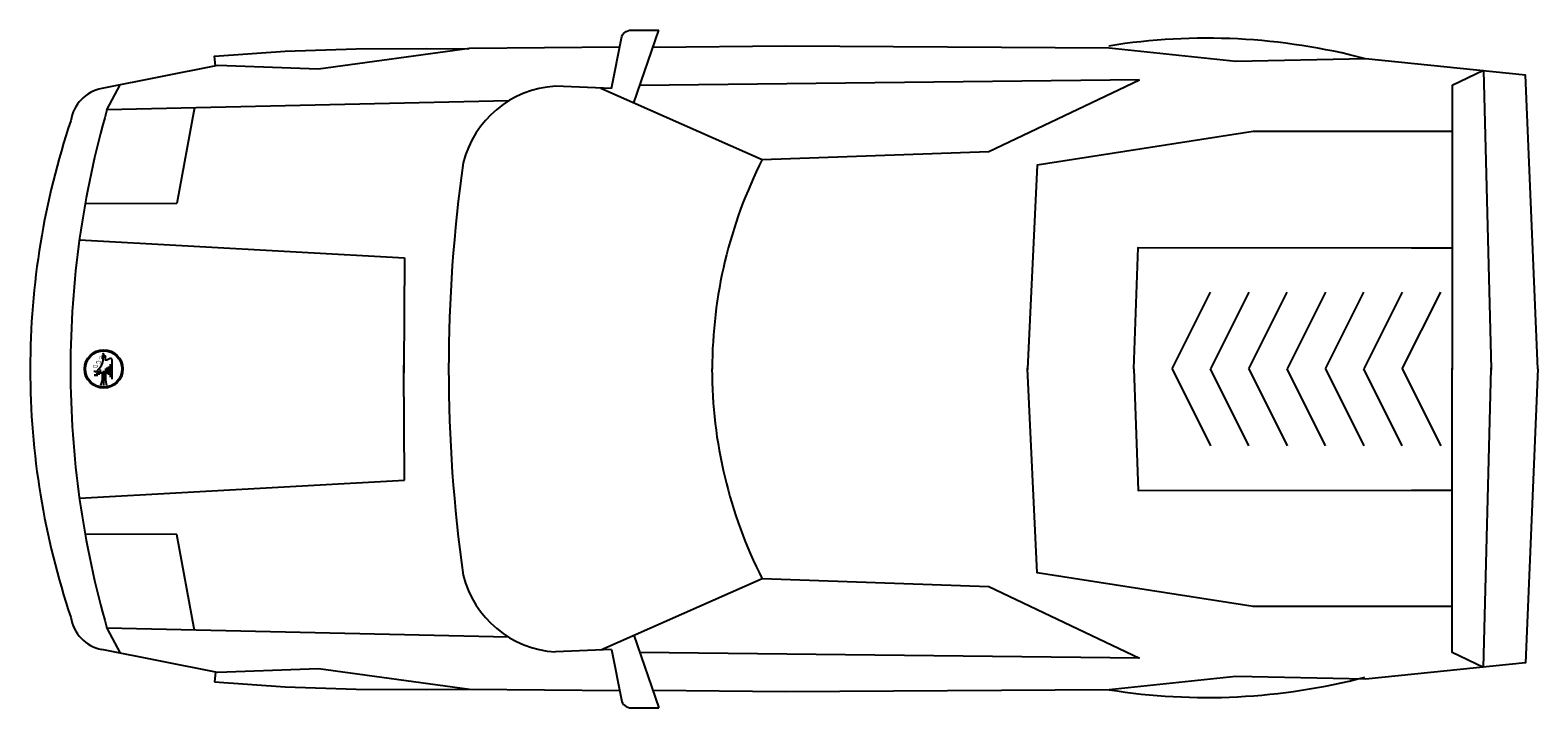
# Model space of a CAD drawing. Extents: x -2.15 to 1.79, y -0.89 to 0.88.
import ezdxf
from ezdxf.enums import TextEntityAlignment as Align

# ---------------------------------------------------------------- set-up
doc = ezdxf.new("R2010")
doc.units = 0
doc.header["$MEASUREMENT"] = 0
doc.layers.add('AUTOS', color=1, linetype='CONTINUOUS')

msp = doc.modelspace()

# ---------------------------------------------------------------- linework, layer by layer
at = {"layer": 'AUTOS'}
for p, q in [((0.7481, 0.752), (-0.5564, 0.7371)), ((0.3552, 0.5648), (0.7481, 0.752)), ((-0.6585, 0.7305), (-0.2366, 0.5441)), ((-0.2366, 0.5441), (0.3552, 0.5648)), ((-2.0193, 0.3344), (-1.1704, 0.2874)), ((-1.1704, 0.2874), (-1.1722, -0.0035)), ((-1.9391, 0.0235), (-1.9481, 0.0199)), ((-1.9815, -0.0093), (-1.9787, -0.0093)), ((-1.9787, -0.0093), (-1.9759, -0.0107)), ((-1.1704, -0.2944), (-1.1722, -0.0035)), ((-2.0193, -0.3414), (-1.1704, -0.2944)), ((-1.7647, -0.4363), (-2.0045, -0.4351)), ((-1.7186, -0.6871), (-1.7647, -0.4363)), ((-0.6585, -0.7376), (-0.2366, -0.5512)), ((-0.2366, -0.5512), (0.3552, -0.5718)), ((0.3552, -0.5718), (0.7481, -0.759)), ((-0.8993, -0.7038), (-1.9476, -0.6807)), ((-0.5718, -0.6992), (-0.5068, -0.889)), ((-1.6585, -0.7968), (-1.9612, -0.7363)), ((-0.63, -0.7363), (-0.6046, -0.8682)), ((0.7481, -0.759), (-0.5564, -0.7441)), ((-1.3956, -0.787), (-1.6585, -0.7968)), ((-1.0007, -0.8407), (-1.3956, -0.787)), ((-1.6637, -0.7958), (-1.6664, -0.8208)), ((-1.6664, -0.8208), (-1.4819, -0.8336)), ((-1.4819, -0.8336), (-1.2972, -0.8403)), ((-1.2972, -0.8403), (-1.1123, -0.8409)), ((-1.1123, -0.8409), (-1.0024, -0.8405)), ((-0.6092, -0.8445), (-1.0007, -0.8407)), ((-0.6046, -0.8682), (-0.6034, -0.8725)), ((-0.6034, -0.8725), (-0.6015, -0.8765)), ((-0.6015, -0.8765), (-0.5988, -0.8801)), ((-0.5988, -0.8801), (-0.5956, -0.8832)), ((-0.5956, -0.8832), (-0.592, -0.8857)), ((-0.592, -0.8857), (-0.5879, -0.8875)), ((-0.5879, -0.8875), (-0.5836, -0.8886)), ((-0.5836, -0.8886), (-0.5796, -0.8889)), ((-0.5796, -0.8889), (-0.5068, -0.889))]:
    msp.add_line(p, q, dxfattribs=at)
for points in [[(-0.63, 0.7293), (-0.6046, 0.8612), (-0.6034, 0.8654), (-0.6015, 0.8694), (-0.5988, 0.873), (-0.5956, 0.8761), (-0.592, 0.8786), (-0.5879, 0.8805), (-0.5836, 0.8815), (-0.5796, 0.8819), (-0.5068, 0.882)], [(-0.5718, 0.6922), (-0.5068, 0.882)], [(-1.0007, 0.8337), (-1.3956, 0.78), (-1.6585, 0.7898), (-1.9612, 0.7293)], [(-1.6637, 0.7888), (-1.6664, 0.8138), (-1.4819, 0.8266), (-1.2972, 0.8333), (-1.1123, 0.8339), (-1.0024, 0.8335)], [(-0.6092, 0.8374), (-1.0007, 0.8337)], [(-0.1755, 0.8404), (-0.5225, 0.8362)], [(1.7881, -0.0035), (1.7562, 0.7645), (1.3378, 0.8073), (0.9994, 0.8004), (0.669, 0.8346), (-0.1755, 0.8404)], [(0.7481, 0.752), (0.7481, 0.752)], [(1.6464, 0.7761), (1.5645, 0.737), (1.5646, -0.0035)], [(1.6464, 0.7761), (1.6661, -0.0035)], [(-1.9476, 0.6736), (-1.9132, 0.7389)], [(-0.63, 0.7293), (-0.7768, 0.7356)], [(-0.8993, 0.6968), (-1.9476, 0.6736)], [(-1.7186, 0.6801), (-1.7647, 0.4293)], [(1.5645, 0.6658), (1.5645, 0.6658)], [(1.5645, 0.6174), (1.0448, 0.6174), (0.4809, 0.529), (0.456, -0.0035)], [(0.4809, 0.529), (0.4809, 0.529)], [(-1.7647, 0.4293), (-2.0045, 0.4281)], [(0.7331, -0.0035), (0.7446, 0.314), (1.4584, 0.3127), (1.5646, 0.3127)], [(0.8332, -0.0035), (0.9334, 0.1969)], [(1.0336, 0.1969), (0.9334, -0.0035)], [(1.0336, -0.0035), (1.1337, 0.1969)], [(1.2339, 0.1969), (1.1337, -0.0035)], [(1.2339, -0.0035), (1.3341, 0.1969)], [(1.4343, 0.1969), (1.3341, -0.0035)], [(1.4343, -0.0035), (1.5345, 0.1969)], [(-1.9759, -0.0107), (-1.9676, -0.0024), (-1.962, 0.006)], [(-1.962, 0.006), (-1.9592, 0.0115), (-1.9575, 0.0199), (-1.9582, 0.0282), (-1.9585, 0.0338)], [(-1.9574, 0.0358), (-1.9592, 0.0352)], [(-1.9544, 0.031), (-1.9551, 0.031), (-1.9551, 0.0341)], [(-1.9537, 0.0282), (-1.9537, 0.0261)], [(-1.9481, 0.0199), (-1.9509, 0.0199), (-1.9509, 0.0275)], [(-1.9474, 0.0004), (-1.9474, -0.0163)], [(-1.9432, 0.0032), (-1.9432, -0.0191)], [(-1.9387, 0.0087), (-1.9387, -0.0246)], [(-1.9342, -0.0302), (-1.9342, 0.0202)], [(-1.1722, -0.0035), (-1.1723, 0.0061)], [(-1.978, -0.0222), (-1.978, -0.0166)], [(-1.9738, -0.0139), (-1.9738, -0.0222)], [(-1.9711, -0.0111), (-1.9711, -0.0166)], [(-1.9683, -0.008), (-1.9683, -0.0191)], [(-1.9641, -0.0163), (-1.9641, -0.0052)], [(-1.9599, -0.0107), (-1.9599, -0.033), (-1.9641, -0.0469)], [(-1.9558, -0.0469), (-1.9558, -0.008)], [(-1.9516, -0.0024), (-1.9516, -0.033), (-1.9488, -0.0469)], [(-1.1722, -0.0035), (-1.1723, -0.0131)], [(1.7881, -0.0035), (1.7562, -0.7715), (1.3378, -0.8143), (0.9994, -0.8074), (0.669, -0.8416), (-0.1755, -0.8474)], [(0.4559, -0.0035), (0.4558, -0.0013)], [(0.4559, -0.0035), (0.4558, -0.0057)], [(1.5645, -0.6244), (1.0448, -0.6244), (0.4809, -0.536), (0.456, -0.0035)], [(0.7331, -0.0035), (0.7446, -0.3211), (1.4584, -0.3197), (1.5646, -0.3197)], [(0.8332, -0.0035), (0.9334, -0.2039)], [(1.0336, -0.2039), (0.9334, -0.0035)], [(1.0336, -0.0035), (1.1337, -0.2039)], [(1.2339, -0.2039), (1.1337, -0.0035)], [(1.2339, -0.0035), (1.3341, -0.2039)], [(1.4343, -0.2039), (1.3341, -0.0035)], [(1.4343, -0.0035), (1.5345, -0.2039)], [(1.6464, -0.7831), (1.5645, -0.744), (1.5646, -0.0035)], [(1.5646, -0.0035), (1.5646, -0.001)], [(1.5646, -0.0035), (1.5646, -0.006)], [(1.6464, -0.7831), (1.6661, -0.0035)], [(1.6662, -0.0035), (1.6663, -0.0002)], [(1.6662, -0.0035), (1.6663, -0.0068)], [(0.4809, -0.536), (0.4809, -0.536)], [(-1.9476, -0.6807), (-1.9132, -0.7459)], [(1.5645, -0.6728), (1.5645, -0.6728)], [(-0.63, -0.7363), (-0.7768, -0.7426)], [(0.7481, -0.759), (0.7481, -0.759)], [(-0.1755, -0.8474), (-0.5225, -0.8432)]]:
    msp.add_lwpolyline(points, dxfattribs=at)
for radius in [0.0501, 0.0473]:
    msp.add_circle((-1.9561, -0.0035), radius, dxfattribs=at)
for centre, radius, start, end in [((0.9243, -0.7624), 1.6232, 75.2422, 99.0828), ((-1.9412, 0.6292), 0.1021, 101.3075, 170.8909), ((-0.7606, 0.4715), 0.2645, 93.5096, 166.0716), ((0.4236, -0.0046), 2.4663, 164.0381, 179.9748), ((-0.1024, -0.0046), 2.0455, 161.4743, 179.9696), ((2.7792, -0.0046), 3.8347, 171.9077, 179.9838), ((0.8493, -0.0046), 1.2167, 153.1905, 179.9489), ((-1.9568, 0.0341), 0.00178, 0, 108.4051), ((-1.9544, 0.0275), 0.00355, 0, 90), ((-1.9377, 0.0202), 0.00355, 0, 111.8002), ((-0.1024, -0.0024), 2.0455, 180.0304, 198.5257), ((0.4236, -0.0024), 2.4663, 180.0252, 195.9619), ((2.7792, -0.0024), 3.8347, 180.0162, 188.0923), ((0.8493, -0.0024), 1.2173, 180.0511, 206.8095), ((-0.7606, -0.4786), 0.2645, 193.9283, 266.4904), ((-1.9412, -0.6362), 0.1021, 189.1089, 258.6925), ((0.9243, 0.7554), 1.6173, 260.9172, 284.7578)]:
    msp.add_arc(centre, radius, start, end, dxfattribs=at)

# ---------------------------------------------------------------- texts
for s, p, p2 in [('D', (-1.9843, 0.0074), (-1.9843, -0.001)), ('C', (-1.9759, 0.0185), (-1.9759, 0.0101)), ('E', (-1.9676, 0.0296), (-1.9676, 0.0213))]:
    msp.add_text(s, height=0.0125, rotation=270, dxfattribs=at).set_placement(p, p2, align=Align.ALIGNED)

doc.saveas('drawing.dxf')
